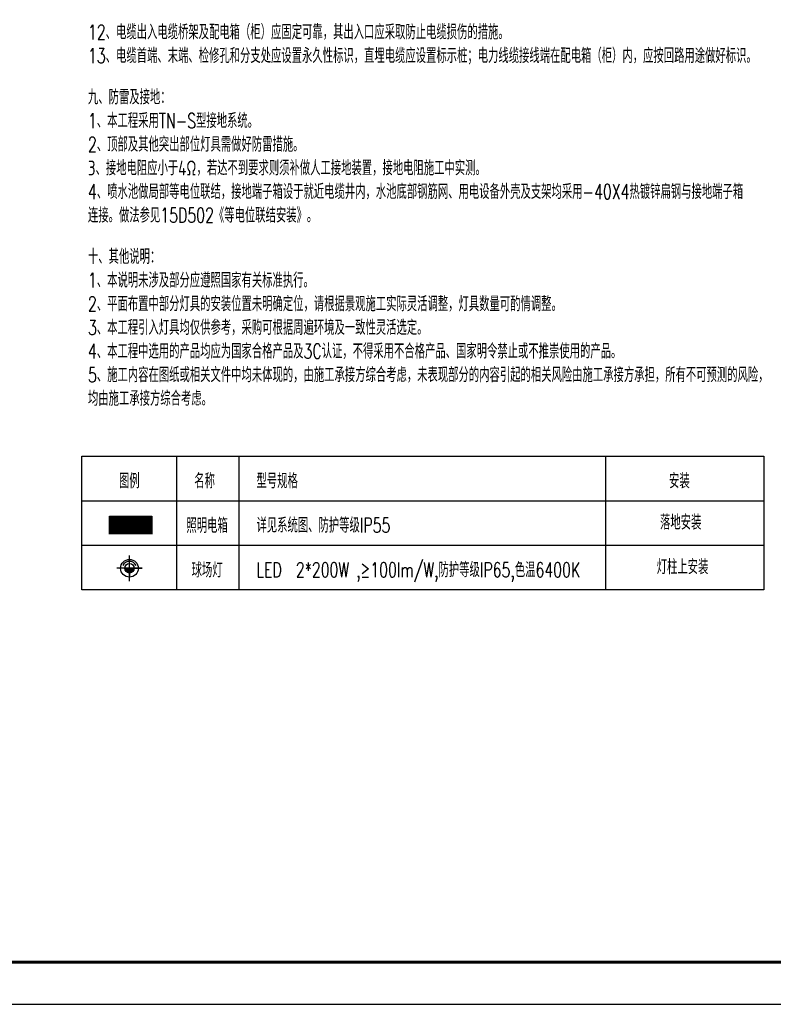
# Model space of a CAD drawing. Extents: x -345179 to -55199, y 109828 to 309166.
# Tile 9 of 30: x -262209 to -244342, y 260969 to 284295. Entities that reach past the tile are written whole.
import ezdxf
from ezdxf.enums import TextEntityAlignment as Align

# ---------------------------------------------------------------- set-up
doc = ezdxf.new("R2010")
doc.units = 0
doc.header["$LTSCALE"] = 1000
doc.header["$MEASUREMENT"] = 0
doc.layers.get('0').update_dxf_attribs({"color": 252})
for name, color, linetype in [('EQUIP-箱柜', 3, 'Continuous'), ('TEL_TEXT', 7, 'Continuous'), ('图框', 103, 'Continuous'), ('灯', 3, 'Continuous')]:
    doc.layers.add(name, color=color, linetype=linetype)
doc.styles.add('_TEL_DIM', font='SIMPLEX.shx', dxfattribs={"width": 0.6, "height": 3.5, "bigfont": 'HZTXT.shx'})
doc.styles.add('图框', font='txt', dxfattribs={"width": 0.8})

# ---------------------------------------------------------------- blocks, each defined once
blk = doc.blocks.new('ZJQY-A2')
at = {"layer": '图框'}
blk.add_line((2500, 1000), (58400, 1000), dxfattribs=at)
at = {"layer": '图框', "flags": 128}
blk.add_lwpolyline([(0, 0), (59400, 0), (59400, 42000), (0, 42000), (0, 0)], dxfattribs=at)
at = {"layer": '图框', "const_width": 70}
blk.add_lwpolyline([(58400, 41000), (2500, 41000), (2500, 1000), (58400, 1000)], close=True, dxfattribs=at)
at = {"layer": '图框', "style": '图框', "width": 0.8}
for tag, p, height in [('合作单位_001', (53809, 16006), 260), ('建设单位_001', (53809, 13737), 260), ('工程名称_001', (53816, 12136), 260), ('图名_001', (54824, 3959), 250)]:
    blk.add_attdef(tag, p, '', height=height, dxfattribs=at)
blk.add_attdef('子项名称', text='', height=260, dxfattribs=at).set_placement((55822, 11529), align=Align.MIDDLE_CENTER)
at = {"layer": '图框', "style": '图框'}
for tag, p in [('图号', (53622, 2805)), ('版本号', (57401, 2827)), ('日期', (53626, 2120)), ('工程编号', (57401, 2139))]:
    blk.add_attdef(tag, text='', height=250, dxfattribs=at).set_placement(p, align=Align.MIDDLE_CENTER)
blk = doc.blocks.new('A$C63707C13')
at = {"layer": '灯'}
h = blk.add_hatch(color=256, dxfattribs=at)
h.paths.add_polyline_path([(453, 453), (622, 453, 0.414214), (453, 622)])
h.paths.add_polyline_path([(453, 284, 0.414214), (622, 453), (453, 453)])
for p, q in [((453, 453), (453, 906)), ((453, 906), (453, 0)), ((906, 453), (0, 453)), ((453, 453), (736, 453))]:
    blk.add_line(p, q, dxfattribs=at)
for radius in [315, 169]:
    blk.add_circle((453, 453), radius, dxfattribs=at)
for start, end in [(116.8318, 180), (180, 243.1682)]:
    blk.add_arc((473, 453), 266, start, end, dxfattribs=at)
blk = doc.blocks.new('*X11')
at = {"color": 0}
for p, q in [((-250, 33), (-83, 200)), ((-250, 68), (-118, 200)), ((-250, 104), (-154, 200)), ((-250, 139), (-189, 200)), ((-250, 174), (-224, 200)), ((-247, 0), (-47, 200)), ((-212, 0), (-12, 200)), ((-177, 0), (23, 200)), ((-141, 0), (59, 200)), ((-106, 0), (94, 200)), ((-71, 0), (129, 200)), ((-35, 0), (165, 200)), ((0, 0), (200, 200)), ((35, 0), (235, 200)), ((71, 0), (250, 179)), ((106, 0), (250, 144)), ((141, 0), (250, 109)), ((177, 0), (250, 73)), ((212, 0), (250, 38)), ((247, 0), (250, 3))]:
    blk.add_line(p, q, dxfattribs=at)
blk = doc.blocks.new('$equip$00002943')
for p, q in [((-0.75, 0.6), (-0.75, 0)), ((0.75, 0.6), (-0.75, 0.6)), ((0.75, 0), (0.75, 0.6)), ((-0.75, 0), (0.75, 0))]:
    blk.add_line(p, q)
for points, const_width in [([(-0.75, 0.3), (0.75, 0.3)], 0.6), ([(-0.75, 0.6), (-0.75, 0), (0.75, 0), (0.75, 0.6), (-0.75, 0.6), (-0.75, 0)], 0.05)]:
    blk.add_lwpolyline(points, dxfattribs=dict(const_width=const_width))
for p in [(0, 0.6), (-0.75, 0.3), (0, 0), (0.75, 0.3)]:
    blk.add_point(p)
at = {"xscale": 0.00300000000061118, "yscale": 0.00300000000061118, "zscale": 0.00300000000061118}
blk.add_blockref('*X11', (0, 0), dxfattribs=at)
at = {"color": 7, "style": '_TEL_DIM', "flags": 1}
for tag in ['A', 'REMARK']:
    blk.add_attdef(tag, text='', height=0.00002, dxfattribs=at).set_placement((0, 0), align=Align.MIDDLE_CENTER)

msp = doc.modelspace()

# ---------------------------------------------------------------- linework, layer by layer
at = {"layer": 'TEL_TEXT'}
for p, q in [((-258488, 273954), (-258488, 270787)), ((-257013, 273954), (-257013, 270787)), ((-248320, 273954), (-248320, 270787)), ((-260737, 272899), (-244570, 272899)), ((-260737, 271843), (-244570, 271843))]:
    msp.add_line(p, q, dxfattribs=at)
msp.add_lwpolyline([(-260737, 273954), (-244570, 273954), (-244570, 270787), (-260737, 270787)], close=True, dxfattribs=at)

# ---------------------------------------------------------------- block references
msp.add_blockref('ZJQY-A2', (-294464, 260969))
at = {"layer": 'EQUIP-箱柜', "xscale": 672, "yscale": 672, "zscale": 672, "rotation": 180}
msp.add_blockref('$equip$00002943', (-259576, 272523), dxfattribs=at)
at = {"layer": '灯', "xscale": 0.6673833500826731, "yscale": 0.6673833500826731, "zscale": 0.6673833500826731, "rotation": 270}
msp.add_blockref('A$C63707C13', (-259908, 271601), dxfattribs=at)

# ---------------------------------------------------------------- texts
at = {"layer": 'TEL_TEXT', "style": '_TEL_DIM', "width": 0.7}
for s, p in [('12、电缆出入电缆桥架及配电箱（柜）应固定可靠，其出入口应采取防止电缆损伤的措施。', (-260590, 283827, 0)), ('13、电缆首端、末端、检修孔和分支处应设置永久性标识，直埋电缆应设置标示桩；电力线缆接线端在配电箱（柜）内，应按回路用途做好标识。', (-260590, 283267, 0)), ('九、防雷及接地：', (-260590, 282287, 0)), ('1、本工程采用TN-S型接地系统。', (-260590, 281727, 0)), ('2、顶部及其他突出部位灯具需做好防雷措施。', (-260590, 281167, 0)), ('3、接地电阻应小于4Ω，若达不到要求则须补做人工接地装置，接地电阻施工中实测。', (-260590, 280607, 0)), ('4、喷水池做局部等电位联结，接地端子箱设于就近电缆井内，水池底部钢筋网、用电设备外壳及支架均采用-40X4热镀锌扁钢与接地端子箱', (-260590, 280047, 0)), ('连接。做法参见15D502《等电位联结安装》。', (-260590, 279487, 0)), ('十、其他说明：', (-260590, 278507, 0)), ('1、本说明未涉及部分应遵照国家有关标准执行。', (-260590, 277947, 0)), ('2、平面布置中部分灯具的安装位置未明确定位，请根据景观施工实际灵活调整，灯具数量可酌情调整。', (-260590, 277387, 0)), ('3、本工程引入灯具均仅供参考，采购可根据周遍环境及一致性灵活选定。', (-260590, 276827, 0)), ('4、本工程中选用的产品均应为国家合格产品及3C认证，不得采用不合格产品、国家明令禁止或不推崇使用的产品。', (-260590, 276267, 0)), ('8、景观水泵及其供电电源装置应设置于0区和1区以外；0区内不应安装开关设备、控制设备、电源插座和接线盒；0区和1区内应设置辅助等电位联结作为附加防护。', (-283658, 276134, 0)), ('5、施工内容在图纸或相关文件中均未体现的，由施工承接方综合考虑，未表现部分的内容引起的相关风险由施工承接方承担，所有不可预测的风险，', (-260590, 275707, 0)), ('均由施工承接方综合考虑。', (-260590, 275147, 0)), ('图例', (-259854, 273192, 0)), ('名称', (-258069, 273192, 0)), ('型号规格', (-256595, 273192, 0)), ('安装', (-246813, 273192, 0)), ('照明电箱', (-258256, 272136, 0)), ('详见系统图、防护等级IP55', (-256595, 272143, 0)), ('落地安装', (-247027, 272213, 0)), ('灯柱上安装', (-247106, 271157, 0)), ('球场灯', (-258132, 271081, 0)), ('LED  2*200W ,≥100lm/W,防护等级IP65,色温6400K', (-256595, 271087, 0))]:
    msp.add_text(s, height=350, dxfattribs=at).set_placement(p)

doc.saveas('drawing.dxf')
